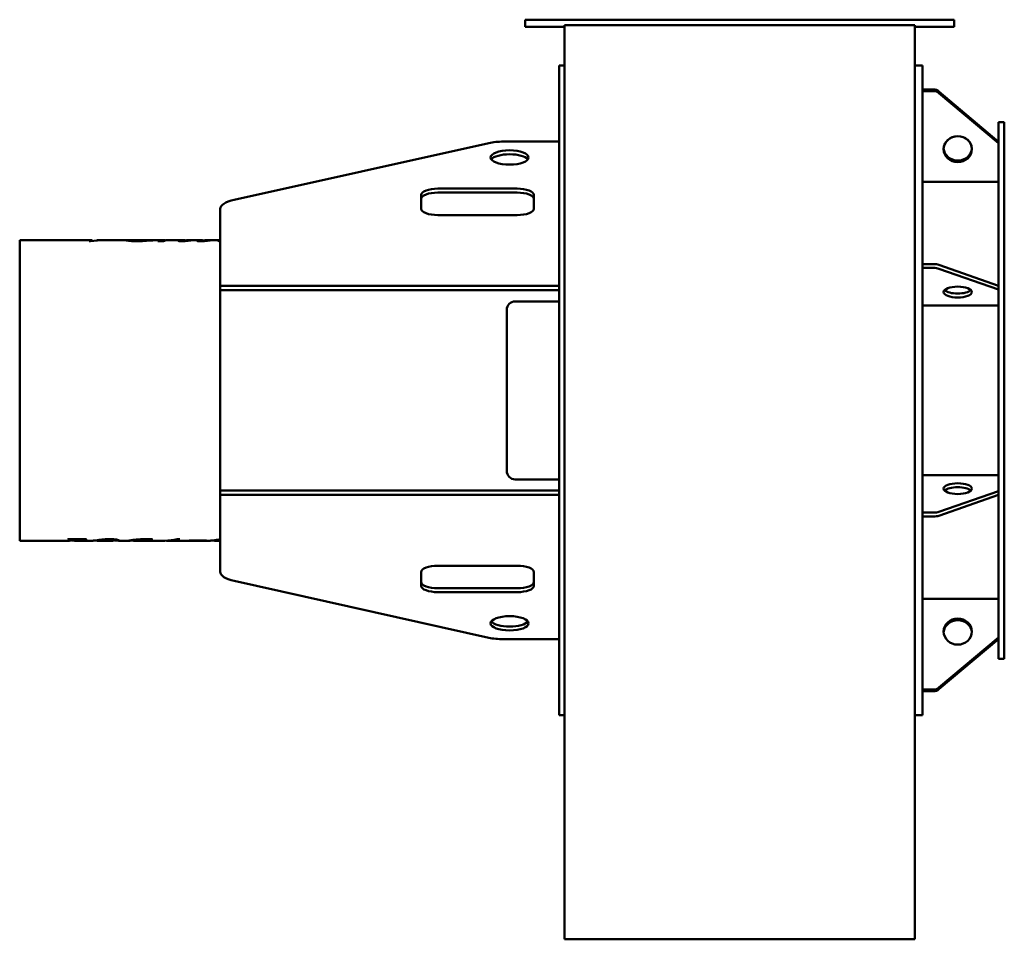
# Model space of a CAD drawing. Header units: millimetres. Extents: x 491 to 1189, y 268 to 920.
import ezdxf

# ---------------------------------------------------------------- set-up
doc = ezdxf.new("R2010")
doc.units = ezdxf.units.MM
doc.header["$LTSCALE"] = 4
doc.layers.add('Widoczne (ISO)', color=7, linetype='Continuous', lineweight=50)

msp = doc.modelspace()

# ---------------------------------------------------------------- linework, layer by layer
at = {"layer": 'Widoczne (ISO)'}
for p, q in [((849.3, 919.6), (855.3, 919.6)), ((849.3, 919.6), (849.3, 914.6)), ((855.3, 914.6), (849.3, 914.6)), ((855.3, 919.6), (1147.3, 919.6)), ((855.3, 914.6), (877.3, 914.6)), ((877.3, 913.46), (877.3, 915.65)), ((1125.3, 915.65), (877.3, 915.65)), ((1125.3, 915.65), (1125.3, 913.46)), ((1125.3, 914.6), (1147.3, 914.6)), ((1147.3, 919.6), (1153.3, 919.6)), ((1153.3, 914.6), (1147.3, 914.6)), ((1153.3, 914.6), (1153.3, 919.6)), ((877.3, 629.87), (877.3, 913.46)), ((1125.3, 913.46), (1125.3, 629.87)), ((873.3, 887.1), (873.3, 427.1)), ((873.3, 887.1), (877.3, 887.1)), ((1130.8, 887.1), (1125.3, 887.1)), ((1130.8, 887.1), (1130.8, 870.2)), ((1138.48, 870.2), (1130.8, 870.2)), ((1130.8, 869.7), (1130.8, 870.2)), ((1130.8, 869.05), (1130.8, 869.7)), ((1130.8, 869.05), (1130.8, 746.58)), ((1130.8, 869.05), (1138.48, 869.05)), ((1130.8, 869.05), (1130.8, 869.05)), ((1184.8, 833.22), (1142.52, 868.76)), ((1142.52, 867.61), (1184.8, 832.08)), ((1184.8, 847.1), (1184.8, 833.22)), ((1184.8, 847.1), (1188.8, 847.1)), ((1188.8, 847.1), (1188.8, 467.1)), ((823.58, 832.24), (643.08, 792.03)), ((833.8, 833.29), (873.3, 833.29)), ((1184.8, 832.73), (1184.8, 833.22)), ((1184.8, 832.08), (1184.8, 832.73)), ((1184.8, 832.07), (1184.8, 832.08)), ((1184.8, 832.07), (1184.8, 731.23)), ((1130.8, 804.81), (1184.8, 804.81)), ((775.57, 785.73), (775.57, 795.47)), ((787.57, 799.97), (843.57, 799.97)), ((843.57, 797.19), (787.57, 797.19)), ((855.57, 795.47), (855.57, 785.73)), ((633.3, 778.62), (633.3, 785.59)), ((633.3, 778.62), (633.3, 773.05)), ((843.57, 781.24), (787.57, 781.24)), ((633.3, 773.05), (633.3, 731.09)), ((491.2, 763.55), (491.2, 550.65)), ((541.76, 763.55), (491.2, 763.55)), ((541.41, 762.75), (540.46, 762.75)), ((545.81, 763.31), (545.81, 763.46)), ((548.94, 763.55), (546.24, 763.55)), ((567.44, 763.55), (551.01, 763.55)), ((570.6, 762.85), (570.6, 763.45)), ((570.92, 763.52), (570.92, 763.54)), ((576.69, 763.55), (571.27, 763.55)), ((592.72, 763.55), (581.08, 763.55)), ((585.13, 763.3), (585.13, 763.38)), ((593.05, 762.84), (589.19, 762.84)), ((596.42, 763.5), (596.42, 763.55)), ((596.81, 763.55), (596.57, 763.55)), ((606.71, 763.55), (598.53, 763.55)), ((607.77, 762.86), (607.77, 763.13)), ((609, 762.96), (609, 763.09)), ((619.51, 763.55), (610.74, 763.55)), ((611.64, 763.23), (611.64, 763.34)), ((620.79, 762.81), (620.79, 763.11)), ((622.93, 762.96), (622.93, 763.11)), ((633.3, 763.55), (623.6, 763.55)), ((625.39, 763.22), (625.39, 763.35)), ((1138.48, 746.58), (1130.8, 746.58)), ((1130.8, 745.38), (1130.8, 746.58)), ((1130.8, 743.81), (1130.8, 745.38)), ((1130.8, 743.81), (1130.8, 570.55)), ((1130.8, 743.81), (1138.48, 743.81)), ((1130.8, 743.81), (1130.8, 743.81)), ((1184.8, 731.23), (1142.52, 745.98)), ((1142.52, 743.21), (1184.8, 728.46)), ((633.3, 731.09), (638.57, 731.09)), ((633.3, 731.09), (633.3, 728.09)), ((638.57, 728.09), (633.3, 728.09)), ((633.3, 728.09), (633.3, 586.11)), ((638.57, 731.09), (836.79, 731.09)), ((836.79, 728.09), (638.57, 728.09)), ((836.79, 731.09), (839.82, 731.09)), ((839.82, 728.09), (836.79, 728.09)), ((839.82, 731.09), (873.3, 731.09)), ((839.82, 728.09), (873.3, 728.09)), ((1184.8, 730.03), (1184.8, 731.23)), ((1184.8, 728.46), (1184.8, 730.03)), ((1184.8, 728.46), (1184.8, 585.81)), ((1184.8, 728.46), (1184.8, 728.46)), ((842.3, 720.09), (873.3, 720.09)), ((836.3, 600.11), (836.3, 714.09)), ((1130.8, 717.14), (1184.8, 717.14)), ((877.3, 268.4), (877.3, 629.87)), ((1125.3, 629.87), (1125.3, 268.4)), ((873.3, 594.11), (842.3, 594.11)), ((1130.8, 597.07), (1184.8, 597.07)), ((633.3, 586.11), (638.57, 586.11)), ((633.3, 586.11), (633.3, 583.11)), ((638.57, 586.11), (836.79, 586.11)), ((836.79, 586.11), (839.82, 586.11)), ((839.82, 586.11), (873.3, 586.11)), ((633.3, 583.11), (633.3, 541.15)), ((638.57, 583.11), (633.3, 583.11)), ((836.79, 583.11), (638.57, 583.11)), ((839.82, 583.11), (836.79, 583.11)), ((839.82, 583.11), (873.3, 583.11)), ((1184.8, 585.81), (1142.52, 571.15)), ((1142.52, 568.37), (1184.8, 583.04)), ((1184.8, 585.81), (1184.8, 585.81)), ((1184.8, 584.61), (1184.8, 585.81)), ((1184.8, 583.04), (1184.8, 584.61)), ((1184.8, 583.04), (1184.8, 482.16)), ((1130.8, 570.55), (1130.8, 570.55)), ((1138.48, 570.55), (1130.8, 570.55)), ((1130.8, 569.34), (1130.8, 570.55)), ((1130.8, 567.78), (1130.8, 569.34)), ((1130.8, 567.78), (1130.8, 445.22)), ((1130.8, 567.78), (1138.48, 567.78)), ((526.42, 551.59), (525.41, 551.59)), ((525.66, 551.7), (538.57, 551.7)), ((529.63, 551.7), (529.63, 551.37)), ((530.14, 551.65), (529.63, 551.65)), ((535.09, 551.7), (535.09, 551.52)), ((538.33, 551.59), (537.74, 551.59)), ((538.33, 551.7), (538.33, 551.59)), ((552.67, 551.73), (552.67, 551.55)), ((558.4, 551.63), (558.4, 551.13)), ((571.59, 551.19), (571.59, 550.74)), ((579.41, 551.76), (579.41, 551.45)), ((580.85, 551.78), (580.85, 551.34)), ((526.25, 550.65), (491.2, 550.65)), ((542.64, 550.65), (530.14, 550.65)), ((557, 550.65), (546.71, 550.65)), ((568.53, 550.65), (561.11, 550.65)), ((594.07, 550.65), (572.5, 550.65)), ((625.75, 550.65), (596.33, 550.65)), ((622.74, 550.71), (611.27, 550.71)), ((612.18, 550.86), (623.65, 550.86)), ((622.74, 550.86), (622.74, 550.71)), ((633.3, 550.65), (629.83, 550.65)), ((633.3, 541.15), (633.3, 535.58)), ((633.3, 528.61), (633.3, 535.58)), ((787.57, 532.96), (843.57, 532.96)), ((775.57, 518.73), (775.57, 528.47)), ((855.57, 528.47), (855.57, 518.73)), ((643.08, 522.17), (823.58, 481.96)), ((787.57, 517.01), (843.57, 517.01)), ((843.57, 514.23), (787.57, 514.23)), ((1130.8, 509.39), (1184.8, 509.39)), ((1184.8, 482.15), (1142.52, 446.66)), ((1184.8, 482.16), (1184.8, 482.15)), ((1184.8, 481.65), (1184.8, 482.15)), ((1184.8, 481), (1184.8, 481.65)), ((873.3, 480.91), (833.8, 480.91)), ((1142.52, 445.51), (1184.8, 481)), ((1184.8, 480.97), (1142.52, 445.44)), ((1184.8, 481), (1184.8, 467.1)), ((1184.8, 467.1), (1188.8, 467.1)), ((1130.8, 445.22), (1130.8, 445.22)), ((1138.48, 445.22), (1130.8, 445.22)), ((1130.8, 444.72), (1130.8, 445.22)), ((1130.8, 444.06), (1130.8, 444.72)), ((1130.8, 444.06), (1130.8, 427.1)), ((1130.8, 444.06), (1138.48, 444.06)), ((1138.48, 444), (1130.8, 444)), ((873.3, 427.1), (877.3, 427.1)), ((1130.8, 427.1), (1125.3, 427.1)), ((1125.3, 268.4), (877.3, 268.4))]:
    msp.add_line(p, q, dxfattribs=at)
for centre, start, end in [((842.3, 714.09), 90, 180), ((842.3, 600.11), 180, 270)]:
    msp.add_arc(centre, 6, start, end, dxfattribs=at)
for centre, major_axis, ratio, start_param, end_param in [((1138.48, 864.65), (-6, 0), 0.924352, 3.974574, 4.712389), ((1138.48, 863.51), (6, 0), 0.924352, 0.832981, 1.570796), ((1155.8, 827.89), (10, 0), 0.923405, 0.063537, 3.078055), ((833.8, 825.8), (20, 0), 0.374607, 1.570796, 2.107258), ((838.3, 819.27), (13.5, 0), 0.374607, 0.2786, 2.862993), ((1155.8, 829.06), (-10, 0), 0.924352, 0.061954, 3.079638), ((787.57, 795.47), (-12, 0), 0.374607, 4.712389, 6.283185), ((787.57, 792.69), (-12, 0), 0.374607, 4.712389, 6.283185), ((843.57, 795.47), (12, 0), 0.374607, 0, 1.570796), ((843.57, 792.69), (12, 0), 0.374607, 0, 1.570796), ((653.3, 785.59), (-20, 0), 0.374607, 5.248851, 6.283185), ((787.57, 785.73), (-12, 0), 0.374607, 0, 1.570796), ((843.57, 785.73), (12, 0), 0.374607, 4.712389, 6.283185), ((1138.48, 744.28), (-6, 0), 0.383826, 3.974574, 4.712389), ((1138.48, 741.51), (6, 0), 0.383826, 0.832981, 1.570796), ((1155.8, 729.5), (-10, 0), 0.383826, 0.369199, 2.772393), ((1155.8, 584.76), (10, 0), 0.38154, 0.371918, 2.769675), ((1138.48, 572.84), (-6, 0), 0.38154, 1.570796, 2.308611), ((1138.48, 570.07), (6, 0), 0.38154, 4.712389, 5.450204), ((787.57, 528.47), (-12, 0), 0.374607, 4.712389, 6.283185), ((843.57, 528.47), (12, 0), 0.374607, 0, 1.570796), ((653.3, 528.61), (-20, 0), 0.374607, 0, 1.034334), ((787.57, 521.51), (-12, 0), 0.374607, 0, 1.570796), ((787.57, 518.73), (-12, 0), 0.374607, 0, 1.570796), ((843.57, 521.51), (12, 0), 0.374607, 4.712389, 6.283185), ((843.57, 518.73), (12, 0), 0.374607, 4.712389, 6.283185), ((838.3, 494.93), (-13.5, 0), 0.374607, 0.2786, 2.862993), ((1155.8, 485.16), (10, 0), 0.923405, 0.06239, 3.079203), ((1155.8, 485.13), (-10, 0), 0.924352, 3.20513, 6.219648), ((833.8, 488.4), (-20, 0), 0.374607, 1.034334, 1.570796), ((1138.48, 450.76), (-6, 0), 0.923405, 1.570796, 2.308611), ((1138.48, 449.61), (6, 0), 0.923405, 4.712389, 5.450204), ((1138.48, 449.55), (-6, 0), 0.924352, 1.570796, 2.308611)]:
    msp.add_ellipse(centre, major_axis=major_axis, ratio=ratio, start_param=start_param, end_param=end_param, dxfattribs=at)
for centre, major_axis, ratio in [((1155.8, 827.92), (10, 0), 0.924352), ((838.3, 822.05), (13.5, 0), 0.374607), ((1155.8, 726.73), (10, 0), 0.383826), ((1155.8, 587.53), (10, 0), 0.38154), ((838.3, 492.15), (13.5, 0), 0.374607), ((1155.8, 486.31), (10, 0), 0.923405)]:
    msp.add_ellipse(centre, major_axis=major_axis, ratio=ratio, dxfattribs=at)
for points in [[(540.46, 762.75), (541.26, 763.73), (542.06, 763.81), (542.86, 762.97)], [(551.01, 763.55), (547.81, 763.55), (544.61, 763.28), (541.41, 762.75)], [(545.81, 763.46), (547.2, 763.54), (548.59, 763.56), (549.97, 763.54)], [(546.24, 763.55), (546.1, 763.55), (545.95, 763.52), (545.81, 763.46)], [(570.74, 763.52), (570.65, 763.5), (570.6, 763.47), (570.6, 763.45)], [(579.01, 763.55), (577.05, 763.54), (574.29, 763.53), (570.74, 763.52)], [(571.27, 763.55), (571.15, 763.55), (571.03, 763.55), (570.92, 763.54)], [(570.92, 763.54), (573.53, 763.55), (575.65, 763.55), (577.29, 763.55)], [(585.64, 763.33), (581.56, 763.07), (577.67, 762.77), (573.98, 762.77)], [(577.29, 763.55), (577.8, 763.55), (578.28, 763.55), (578.73, 763.54)], [(581.08, 763.55), (580.44, 763.55), (579.74, 763.55), (579.01, 763.55)], [(585.13, 763.38), (585.3, 763.36), (585.47, 763.35), (585.64, 763.33)], [(589.19, 762.84), (590.74, 763.46), (592.3, 763.68), (593.85, 763.48)], [(594.31, 763.25), (593.89, 763.14), (593.47, 763.01), (593.05, 762.84)], [(593.85, 763.48), (594.29, 763.42), (594.55, 763.35), (594.64, 763.32)], [(596.51, 763.5), (595.63, 763.46), (594.9, 763.38), (594.31, 763.25)], [(596.57, 763.55), (596.52, 763.55), (596.47, 763.55), (596.42, 763.55)], [(596.42, 763.55), (596.87, 763.55), (597.3, 763.55), (597.72, 763.54)], [(598.53, 763.55), (597.87, 763.55), (597.2, 763.54), (596.51, 763.5)], [(603.57, 763.01), (603.57, 763.09), (603.91, 763.23), (604.57, 763.35)], [(604.57, 763.35), (605.72, 763.56), (606.86, 763.6), (608, 763.48)], [(608.12, 762.89), (607.16, 762.81), (606.32, 762.77), (605.57, 762.77)], [(608.38, 763.31), (607.98, 763.23), (607.77, 763.16), (607.77, 763.13)], [(608, 763.48), (608.34, 763.44), (608.55, 763.4), (608.63, 763.36)], [(612.44, 763.31), (610.91, 763.16), (609.47, 762.99), (608.12, 762.89)], [(608.35, 763.06), (608.52, 763.06), (608.74, 763.07), (609, 763.09)], [(610.74, 763.55), (609.95, 763.55), (609.16, 763.47), (608.38, 763.31)], [(609, 763.09), (609.81, 763.15), (610.68, 763.25), (611.64, 763.34)], [(611.64, 763.34), (611.9, 763.33), (612.17, 763.32), (612.44, 763.31)], [(616.78, 763.05), (616.78, 763.14), (617.08, 763.27), (617.67, 763.38)], [(617.67, 763.38), (618.96, 763.62), (620.24, 763.61), (621.53, 763.34)], [(621.99, 762.88), (621.09, 762.81), (620.18, 762.77), (619.24, 762.77)], [(621.64, 763.36), (621.07, 763.26), (620.79, 763.15), (620.79, 763.11)], [(621.41, 763.03), (621.8, 763.03), (622.3, 763.05), (622.93, 763.11)], [(623.6, 763.55), (622.95, 763.55), (622.3, 763.49), (621.64, 763.36)], [(626.25, 763.31), (624.76, 763.15), (623.34, 762.98), (621.99, 762.88)], [(622.93, 763.11), (623.29, 763.14), (624.11, 763.24), (625.39, 763.35)], [(625.39, 763.35), (625.68, 763.34), (625.96, 763.32), (626.25, 763.31)], [(631.71, 763.08), (631.71, 763.2), (632.17, 763.37), (633.08, 763.47)], [(633.08, 763.47), (633.15, 763.48), (633.23, 763.49), (633.3, 763.5)], [(525.41, 551.59), (525.49, 551.63), (525.58, 551.67), (525.66, 551.7)], [(528.5, 550.95), (529.25, 551.13), (529.63, 551.31), (529.63, 551.37)], [(531.13, 551.7), (530.8, 551.67), (530.47, 551.65), (530.14, 551.65)], [(537.74, 551.59), (536.6, 551.59), (535.71, 551.57), (535.09, 551.52)], [(538.57, 551.7), (538.49, 551.67), (538.41, 551.63), (538.33, 551.59)], [(547.52, 551.22), (548.91, 551.4), (550.36, 551.57), (551.88, 551.68)], [(552.67, 551.55), (550.97, 551.34), (549.51, 551), (548.3, 550.8)], [(551.88, 551.68), (552.76, 551.74), (553.79, 551.78), (554.95, 551.78)], [(554.97, 551.66), (554.07, 551.66), (553.3, 551.62), (552.67, 551.55)], [(557, 550.65), (557.93, 550.65), (558.4, 550.86), (558.4, 551.13)], [(575.85, 551.59), (577.57, 551.71), (579.29, 551.78), (581.02, 551.78)], [(579.41, 551.45), (579.1, 551.47), (578.73, 551.48), (578.3, 551.48)], [(580.85, 551.34), (580.26, 551.39), (579.78, 551.43), (579.41, 551.45)], [(583.48, 551.21), (582.69, 551.21), (581.82, 551.25), (580.85, 551.34)], [(581.02, 551.78), (582.53, 551.78), (583.71, 551.73), (584.58, 551.64)], [(584.58, 551.64), (585.17, 551.58), (585.46, 551.51), (585.46, 551.43)], [(594.07, 550.65), (596.99, 550.65), (599.92, 551.03), (602.84, 551.78)], [(604.6, 551.66), (601.47, 550.9), (598.34, 550.56), (595.2, 550.67)], [(602.84, 551.78), (603.43, 551.74), (604.01, 551.7), (604.6, 551.66)], [(630.63, 551.22), (631.5, 551.34), (632.39, 551.44), (633.3, 551.54)], [(633.3, 551.15), (632.62, 551.02), (631.99, 550.9), (631.42, 550.8)], [(526.25, 550.65), (527, 550.65), (527.75, 550.75), (528.5, 550.95)], [(532.47, 550.96), (531.04, 550.58), (529.61, 550.55), (528.18, 550.87)], [(548.3, 550.8), (546.63, 550.52), (545.66, 550.66), (545.41, 550.94)], [(559.77, 550.74), (559.32, 550.79), (558.83, 550.86), (558.31, 550.93)], [(561.71, 550.8), (561.71, 550.62), (561.07, 550.6), (559.77, 550.74)], [(571.49, 550.79), (569.43, 550.7), (568.4, 550.61), (568.4, 550.66)], [(571.59, 550.79), (571.56, 550.79), (571.52, 550.79), (571.49, 550.79)], [(571.59, 550.74), (571.59, 550.67), (571.89, 550.65), (572.5, 550.65)], [(611.27, 550.71), (611.57, 550.75), (611.87, 550.8), (612.18, 550.86)], [(623.65, 550.86), (623.34, 550.8), (623.04, 550.75), (622.74, 550.71)], [(631.42, 550.8), (629.74, 550.52), (628.77, 550.66), (628.52, 550.94)]]:
    msp.add_open_spline(points, degree=3, dxfattribs=at)
for points, knots in [([(566.37, 763.42), (566.37, 763.55), (567.16, 763.58), (568.74, 763.52), (569.31, 763.49), (569.93, 763.46), (570.6, 763.42)], [0, 0, 0, 0, 1, 1, 1, 1.358636, 1.358636, 1.358636, 1.358636]), ([(573.98, 762.77), (571.46, 762.77), (569.56, 762.88), (568.29, 763.03), (567.01, 763.19), (566.37, 763.33), (566.37, 763.42)], [0, 0, 0, 0, 1, 1, 1, 2, 2, 2, 2]), ([(570.6, 763.45), (570.6, 763.38), (571.15, 763.29), (572.26, 763.21), (573.37, 763.12), (574.71, 763.06), (576.29, 763.06)], [0, 0, 0, 0, 1, 1, 1, 2, 2, 2, 2]), ([(576.29, 763.06), (577.55, 763.06), (578.76, 763.09), (579.92, 763.13), (581.09, 763.18), (582.82, 763.28), (585.13, 763.38)], [0, 0, 0, 0, 1, 1, 1, 2, 2, 2, 2]), ([(605.57, 762.77), (604.96, 762.77), (604.48, 762.8), (604.11, 762.84), (603.75, 762.89), (603.57, 762.94), (603.57, 763.01)], [0, 0, 0, 0, 1, 1, 1, 2, 2, 2, 2]), ([(607.77, 763.13), (607.77, 763.11), (607.84, 763.1), (607.96, 763.08), (608.08, 763.07), (608.21, 763.06), (608.35, 763.06)], [0, 0, 0, 0, 1, 1, 1, 2, 2, 2, 2]), ([(619.24, 762.77), (618.52, 762.77), (617.93, 762.8), (617.47, 762.86), (617.01, 762.91), (616.78, 762.98), (616.78, 763.05)], [0, 0, 0, 0, 1, 1, 1, 2, 2, 2, 2]), ([(620.79, 763.11), (620.79, 763.08), (620.85, 763.06), (620.97, 763.05), (621.1, 763.03), (621.24, 763.03), (621.41, 763.03)], [0, 0, 0, 0, 1, 1, 1, 2, 2, 2, 2]), ([(633.3, 762.81), (633.03, 762.82), (632.78, 762.84), (632.55, 762.87), (631.99, 762.93), (631.71, 763), (631.71, 763.08)], [0.594436, 0.594436, 0.594436, 0.594436, 1, 1, 1, 2, 2, 2, 2]), ([(529.63, 551.37), (529.63, 551.43), (529.39, 551.49), (528.92, 551.53), (528.44, 551.57), (527.61, 551.59), (526.42, 551.59)], [0, 0, 0, 0, 1, 1, 1, 2, 2, 2, 2]), ([(535.09, 551.52), (534.67, 551.49), (534.28, 551.43), (533.93, 551.36), (533.58, 551.28), (533.09, 551.12), (532.47, 550.96)], [0, 0, 0, 0, 1, 1, 1, 2, 2, 2, 2]), ([(542.64, 550.65), (542.85, 550.65), (543.13, 550.66), (543.46, 550.7), (544.42, 550.79), (545.77, 550.99), (547.52, 551.22)], [0.650933, 0.650933, 0.650933, 0.650933, 1, 1, 1, 2, 2, 2, 2]), ([(554.95, 551.78), (556.87, 551.78), (558.48, 551.65), (559.77, 551.46), (561.07, 551.27), (561.71, 550.98), (561.71, 550.8)], [0, 0, 0, 0, 1, 1, 1, 2, 2, 2, 2]), ([(558.4, 551.13), (558.4, 551.28), (558.07, 551.42), (557.4, 551.51), (556.73, 551.61), (555.92, 551.66), (554.97, 551.66)], [0, 0, 0, 0, 1, 1, 1, 2, 2, 2, 2]), ([(568.4, 550.66), (568.4, 550.7), (568.78, 550.79), (569.54, 550.9), (570.3, 551.02), (571.23, 551.15), (572.32, 551.27), (573.42, 551.39), (574.59, 551.51), (575.85, 551.59)], [0, 0, 0, 0, 1, 1, 1, 2, 2, 2, 3, 3, 3, 3]), ([(578.3, 551.48), (576.64, 551.48), (575.1, 551.36), (573.7, 551.2), (572.29, 551.03), (571.59, 550.84), (571.59, 550.74)], [0, 0, 0, 0, 1, 1, 1, 2, 2, 2, 2]), ([(585.46, 551.43), (585.46, 551.36), (585.27, 551.31), (584.88, 551.27), (584.5, 551.23), (584.03, 551.21), (583.48, 551.21)], [0, 0, 0, 0, 1, 1, 1, 2, 2, 2, 2]), ([(625.75, 550.65), (625.97, 550.65), (626.24, 550.66), (626.58, 550.7), (627.53, 550.79), (628.88, 550.99), (630.63, 551.22)], [0.650933, 0.650933, 0.650933, 0.650933, 1, 1, 1, 2, 2, 2, 2])]:
    msp.add_open_spline(points, degree=3, knots=knots, dxfattribs=at)

doc.saveas('drawing.dxf')
